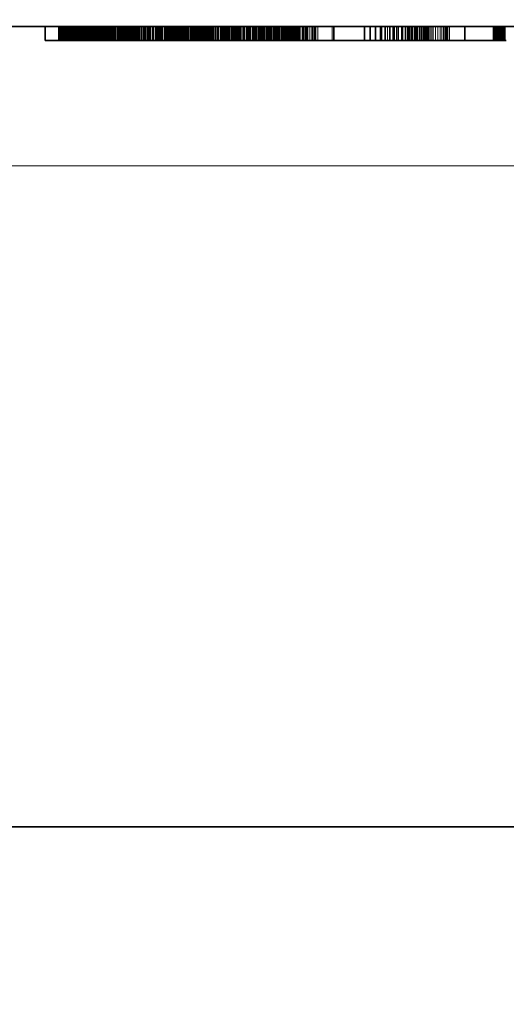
# Model space of a CAD drawing. Header units: millimetres. Extents: x -34 to 6620, y -230 to 4700.
# Tile 44 of 189: x 3734 to 3804, y 679 to 821. Entities that reach past the tile are written whole.
import ezdxf
from ezdxf.lldxf.tags import DXFTag

# ---------------------------------------------------------------- set-up
doc = ezdxf.new("R2010")
doc.units = ezdxf.units.MM
doc.layers.add('1', color=7, linetype='Continuous', true_color=0xffffff)
doc.styles.add('latin_extended', font='simplex.shx')
tags = doc.linetypes.add('DASHED', pattern=[25.72, 12.86, -12.86]).pattern_tags.tags
tags[6:7] = [DXFTag(74, 4), DXFTag(75, 0), DXFTag(340, '0'), DXFTag(46, 0.0), DXFTag(50, 0.0), DXFTag(44, 0.0), DXFTag(45, 0.0)]
tags[4:5] = [DXFTag(74, 4), DXFTag(75, 0), DXFTag(340, '0'), DXFTag(46, 0.0), DXFTag(50, 0.0), DXFTag(44, 0.0), DXFTag(45, 0.0)]
doc.dimstyles.get("Standard").update_dxf_attribs({"dimtxt": 0.18, "dimasz": 0.18, "dimexe": 0.18, "dimexo": 0.0625, "dimgap": 0.09, "dimtad": 0, "dimtih": 1, "dimtoh": 1, "dimdec": 4, "dimzin": 0, "dimdsep": 46, "dimtxsty": 'Standard', "dimcen": 0.09, "dimadec": 0, "dimazin": 0, "dimtfac": 1, "dimtdec": 4, "dimtofl": 0, "dimtmove": 0, "dimatfit": 3, "dimfxl": 1, "dimtolj": 1, "dimtzin": 0, "dimarcsym": 0})

# ---------------------------------------------------------------- blocks, each defined once
blk = doc.blocks.new('_U6')
at = {"layer": '1', "color": 3, "lineweight": 13}
blk.add_line((4673.385305, 599.977599), (5337.323855, 599.977599), dxfattribs=at)
at = {"layer": '1', "color": 2, "linetype": 'Continuous', "lineweight": 13, "insert": (5329.174382, 600.548651), "char_height": 3.5, "attachment_point": 7, "line_spacing_factor": 0.963855, "style": 'latin_extended'}
blk.add_mtext('\\W0.6523;-855', dxfattribs=at)
blk = doc.blocks.new('_U21')
at = {"layer": '1', "color": 3, "lineweight": 13}
blk.add_line((5295.885305, 1425.977599), (5295.885305, 555.559875), dxfattribs=at)
at = {"layer": '1', "color": 2, "linetype": 'Continuous', "lineweight": 13, "insert": (5295.314252, 556.434875), "char_height": 3.5, "attachment_point": 7, "rotation": 90, "line_spacing_factor": 0.963855, "style": 'latin_extended'}
blk.add_mtext('\\W0.6392;1693', dxfattribs=at)
blk = doc.blocks.new('_U22')
at = {"layer": '1', "color": 3, "lineweight": 13}
for p, q in [((1909.885305, 1425.977599), (1909.885305, 537.977574)), ((5295.885305, 1425.977599), (5295.885305, 537.977574)), ((1909.885305, 539.977574), (5295.885305, 539.977574))]:
    blk.add_line(p, q, dxfattribs=at)
at = {"layer": '1', "color": 3, "lineweight": 18}
for points in [[(1909.885305, 539.977574), (1913.385301, 540.915396), (1913.385308, 539.039751)], [(5295.885305, 539.977574), (5292.385308, 539.039751), (5292.385301, 540.915396)]]:
    blk.add_solid(points, dxfattribs=at)
at = {"layer": '1', "color": 2, "linetype": 'Continuous', "lineweight": 13, "insert": (3599.248068, 540.548626), "char_height": 3.5, "attachment_point": 7, "line_spacing_factor": 0.963855, "style": 'latin_extended'}
blk.add_mtext('\\W0.7031;3386', dxfattribs=at)

msp = doc.modelspace()

# ---------------------------------------------------------------- linework, layer by layer
at = {"layer": '1', "color": 7, "linetype": 'Continuous', "lineweight": 35}
for p, q in [((3965.885, 819.978), (3622.885, 819.978)), ((3738.012, 819.978), (3738.012, 817.978)), ((3740.469, 819.978), (3740.469, 817.978)), ((3740.489, 819.978), (3740.489, 817.978)), ((3740.717, 819.978), (3740.717, 817.978)), ((3740.946, 819.978), (3740.946, 817.978)), ((3741.174, 819.978), (3741.174, 817.978)), ((3741.403, 819.978), (3741.403, 817.978)), ((3741.632, 819.978), (3741.632, 817.978)), ((3741.861, 819.978), (3741.861, 817.978)), ((3742.09, 819.978), (3742.09, 817.978)), ((3742.32, 819.978), (3742.32, 817.978)), ((3742.549, 819.978), (3742.549, 817.978)), ((3742.779, 819.978), (3742.779, 817.978)), ((3743.01, 819.978), (3743.01, 817.978)), ((3743.242, 819.978), (3743.242, 817.978)), ((3743.476, 819.978), (3743.476, 817.978)), ((3743.71, 819.978), (3743.71, 817.978)), ((3743.947, 819.978), (3743.947, 817.978)), ((3744.184, 819.978), (3744.184, 817.978)), ((3744.423, 819.978), (3744.423, 817.978)), ((3744.663, 819.978), (3744.663, 817.978)), ((3744.905, 819.978), (3744.905, 817.978)), ((3745.148, 819.978), (3745.148, 817.978)), ((3745.275, 819.978), (3745.275, 817.978)), ((3745.395, 819.978), (3745.395, 817.978)), ((3745.508, 819.978), (3745.508, 817.978)), ((3745.615, 819.978), (3745.615, 817.978)), ((3745.716, 819.978), (3745.716, 817.978)), ((3745.81, 819.978), (3745.81, 817.978)), ((3745.898, 819.978), (3745.898, 817.978)), ((3745.979, 819.978), (3745.979, 817.978)), ((3746.053, 819.978), (3746.053, 817.978)), ((3746.079, 819.978), (3746.079, 817.978)), ((3746.099, 819.978), (3746.099, 817.978)), ((3746.157, 819.978), (3746.157, 817.978)), ((3746.253, 819.978), (3746.253, 817.978)), ((3746.389, 819.978), (3746.389, 817.978)), ((3746.563, 819.978), (3746.563, 817.978)), ((3746.776, 819.978), (3746.776, 817.978)), ((3747.028, 819.978), (3747.028, 817.978)), ((3747.319, 819.978), (3747.319, 817.978)), ((3747.648, 819.978), (3747.648, 817.978)), ((3748.016, 819.978), (3748.016, 817.978)), ((3748.419, 819.978), (3748.419, 817.978)), ((3748.854, 819.978), (3748.854, 817.978)), ((3749.322, 819.978), (3749.322, 817.978)), ((3749.821, 819.978), (3749.821, 817.978)), ((3750.353, 819.978), (3750.353, 817.978)), ((3750.916, 819.978), (3750.916, 817.978)), ((3751.512, 819.978), (3751.512, 817.978)), ((3752.139, 819.978), (3752.139, 817.978)), ((3752.799, 819.978), (3752.799, 817.978)), ((3753.491, 819.978), (3753.491, 817.978)), ((3754.179, 819.978), (3754.179, 817.978)), ((3754.836, 819.978), (3754.836, 817.978)), ((3755.462, 819.978), (3755.462, 817.978)), ((3756.057, 819.978), (3756.057, 817.978)), ((3756.621, 819.978), (3756.621, 817.978)), ((3757.154, 819.978), (3757.154, 817.978)), ((3757.656, 819.978), (3757.656, 817.978)), ((3758.127, 819.978), (3758.127, 817.978)), ((3758.567, 819.978), (3758.567, 817.978)), ((3758.976, 819.978), (3758.976, 817.978)), ((3759.349, 819.978), (3759.349, 817.978)), ((3759.683, 819.978), (3759.683, 817.978)), ((3759.978, 819.978), (3759.978, 817.978)), ((3760.234, 819.978), (3760.234, 817.978)), ((3760.45, 819.978), (3760.45, 817.978)), ((3760.627, 819.978), (3760.627, 817.978)), ((3760.765, 819.978), (3760.765, 817.978)), ((3760.863, 819.978), (3760.863, 817.978)), ((3760.922, 819.978), (3760.922, 817.978)), ((3760.942, 819.978), (3760.942, 817.978)), ((3760.995, 819.978), (3760.995, 817.978)), ((3761.095, 819.978), (3761.095, 817.978)), ((3761.236, 819.978), (3761.236, 817.978)), ((3761.416, 819.978), (3761.416, 817.978)), ((3761.637, 819.978), (3761.637, 817.978)), ((3761.898, 819.978), (3761.898, 817.978)), ((3762.198, 819.978), (3762.198, 817.978)), ((3762.539, 819.978), (3762.539, 817.978)), ((3762.92, 819.978), (3762.92, 817.978)), ((3763.34, 819.978), (3763.34, 817.978)), ((3763.795, 819.978), (3763.795, 817.978)), ((3764.288, 819.978), (3764.288, 817.978)), ((3764.817, 819.978), (3764.817, 817.978)), ((3765.109, 819.978), (3765.109, 817.978)), ((3765.898, 819.978), (3765.898, 817.978)), ((3766.653, 819.978), (3766.653, 817.978)), ((3767.373, 819.978), (3767.373, 817.978)), ((3768.06, 819.978), (3768.06, 817.978)), ((3768.712, 819.978), (3768.712, 817.978)), ((3769.33, 819.978), (3769.33, 817.978)), ((3769.913, 819.978), (3769.913, 817.978)), ((3770.463, 819.978), (3770.463, 817.978)), ((3770.978, 819.978), (3770.978, 817.978)), ((3771.459, 819.978), (3771.459, 817.978)), ((3771.905, 819.978), (3771.905, 817.978)), ((3772.315, 819.978), (3772.315, 817.978)), ((3772.688, 819.978), (3772.688, 817.978)), ((3773.026, 819.978), (3773.026, 817.978)), ((3773.327, 819.978), (3773.327, 817.978)), ((3773.592, 819.978), (3773.592, 817.978)), ((3773.821, 819.978), (3773.821, 817.978)), ((3774.013, 819.978), (3774.013, 817.978)), ((3774.17, 819.978), (3774.17, 817.978)), ((3774.29, 819.978), (3774.29, 817.978)), ((3776.866, 819.978), (3776.866, 817.978)), ((3779.48, 819.978), (3779.48, 817.978)), ((3783.904, 819.978), (3783.904, 817.978)), ((3784.692, 819.978), (3784.692, 817.978)), ((3785.447, 819.978), (3785.447, 817.978)), ((3786.168, 819.978), (3786.168, 817.978)), ((3786.854, 819.978), (3786.854, 817.978)), ((3787.506, 819.978), (3787.506, 817.978)), ((3788.124, 819.978), (3788.124, 817.978)), ((3788.708, 819.978), (3788.708, 817.978)), ((3789.257, 819.978), (3789.257, 817.978)), ((3789.772, 819.978), (3789.772, 817.978)), ((3790.253, 819.978), (3790.253, 817.978)), ((3790.699, 819.978), (3790.699, 817.978)), ((3791.109, 819.978), (3791.109, 817.978)), ((3791.483, 819.978), (3791.483, 817.978)), ((3791.82, 819.978), (3791.82, 817.978)), ((3792.121, 819.978), (3792.121, 817.978)), ((3792.386, 819.978), (3792.386, 817.978)), ((3792.615, 819.978), (3792.615, 817.978)), ((3792.808, 819.978), (3792.808, 817.978)), ((3792.964, 819.978), (3792.964, 817.978)), ((3793.084, 819.978), (3793.084, 817.978)), ((3795.66, 819.978), (3795.66, 817.978)), ((3798.274, 819.978), (3798.274, 817.978)), ((3802.423, 819.978), (3802.423, 817.978)), ((3802.426, 819.978), (3802.426, 817.978)), ((3802.436, 819.978), (3802.436, 817.978)), ((3802.453, 819.978), (3802.453, 817.978)), ((3802.476, 819.978), (3802.476, 817.978)), ((3802.506, 819.978), (3802.506, 817.978)), ((3802.543, 819.978), (3802.543, 817.978)), ((3802.586, 819.978), (3802.586, 817.978)), ((3802.636, 819.978), (3802.636, 817.978)), ((3802.693, 819.978), (3802.693, 817.978)), ((3802.757, 819.978), (3802.757, 817.978)), ((3802.828, 819.978), (3802.828, 817.978)), ((3802.907, 819.978), (3802.907, 817.978)), ((3802.994, 819.978), (3802.994, 817.978)), ((3803.09, 819.978), (3803.09, 817.978)), ((3803.194, 819.978), (3803.194, 817.978)), ((3803.306, 819.978), (3803.306, 817.978)), ((3803.427, 819.978), (3803.427, 817.978)), ((3803.556, 819.978), (3803.556, 817.978)), ((3803.693, 819.978), (3803.693, 817.978)), ((3803.838, 819.978), (3803.838, 817.978)), ((3804.036, 819.978), (3804.036, 817.978)), ((3740.469, 817.978), (3738.012, 817.978)), ((3740.489, 817.978), (3740.469, 817.978)), ((3740.717, 817.978), (3740.489, 817.978)), ((3740.946, 817.978), (3740.717, 817.978)), ((3741.174, 817.978), (3740.946, 817.978)), ((3741.403, 817.978), (3741.174, 817.978)), ((3741.632, 817.978), (3741.403, 817.978)), ((3741.861, 817.978), (3741.632, 817.978)), ((3742.09, 817.978), (3741.861, 817.978)), ((3742.32, 817.978), (3742.09, 817.978)), ((3742.549, 817.978), (3742.32, 817.978)), ((3742.779, 817.978), (3742.549, 817.978)), ((3743.01, 817.978), (3742.779, 817.978)), ((3743.242, 817.978), (3743.01, 817.978)), ((3743.476, 817.978), (3743.242, 817.978)), ((3743.71, 817.978), (3743.476, 817.978)), ((3743.947, 817.978), (3743.71, 817.978)), ((3744.184, 817.978), (3743.947, 817.978)), ((3744.423, 817.978), (3744.184, 817.978)), ((3744.663, 817.978), (3744.423, 817.978)), ((3744.905, 817.978), (3744.663, 817.978)), ((3745.148, 817.978), (3744.905, 817.978)), ((3745.275, 817.978), (3745.148, 817.978)), ((3745.395, 817.978), (3745.275, 817.978)), ((3745.508, 817.978), (3745.395, 817.978)), ((3745.615, 817.978), (3745.508, 817.978)), ((3745.716, 817.978), (3745.615, 817.978)), ((3745.81, 817.978), (3745.716, 817.978)), ((3745.898, 817.978), (3745.81, 817.978)), ((3745.979, 817.978), (3745.898, 817.978)), ((3746.053, 817.978), (3745.979, 817.978)), ((3746.079, 817.978), (3746.053, 817.978)), ((3746.099, 817.978), (3746.079, 817.978)), ((3746.157, 817.978), (3746.099, 817.978)), ((3746.253, 817.978), (3746.157, 817.978)), ((3746.389, 817.978), (3746.253, 817.978)), ((3746.563, 817.978), (3746.389, 817.978)), ((3746.776, 817.978), (3746.563, 817.978)), ((3747.028, 817.978), (3746.776, 817.978)), ((3747.319, 817.978), (3747.028, 817.978)), ((3747.648, 817.978), (3747.319, 817.978)), ((3748.016, 817.978), (3747.648, 817.978)), ((3748.419, 817.978), (3748.016, 817.978)), ((3748.854, 817.978), (3748.419, 817.978)), ((3749.322, 817.978), (3748.854, 817.978)), ((3749.821, 817.978), (3749.322, 817.978)), ((3750.353, 817.978), (3749.821, 817.978)), ((3750.916, 817.978), (3750.353, 817.978)), ((3751.512, 817.978), (3750.916, 817.978)), ((3752.139, 817.978), (3751.512, 817.978)), ((3752.799, 817.978), (3752.139, 817.978)), ((3753.491, 817.978), (3752.799, 817.978)), ((3754.179, 817.978), (3753.491, 817.978)), ((3754.836, 817.978), (3754.179, 817.978)), ((3755.462, 817.978), (3754.836, 817.978)), ((3756.057, 817.978), (3755.462, 817.978)), ((3756.621, 817.978), (3756.057, 817.978)), ((3757.154, 817.978), (3756.621, 817.978)), ((3757.656, 817.978), (3757.154, 817.978)), ((3758.127, 817.978), (3757.656, 817.978)), ((3758.567, 817.978), (3758.127, 817.978)), ((3758.976, 817.978), (3758.567, 817.978)), ((3759.349, 817.978), (3758.976, 817.978)), ((3759.683, 817.978), (3759.349, 817.978)), ((3759.978, 817.978), (3759.683, 817.978)), ((3760.234, 817.978), (3759.978, 817.978)), ((3760.45, 817.978), (3760.234, 817.978)), ((3760.627, 817.978), (3760.45, 817.978)), ((3760.765, 817.978), (3760.627, 817.978)), ((3760.863, 817.978), (3760.765, 817.978)), ((3760.922, 817.978), (3760.863, 817.978)), ((3760.942, 817.978), (3760.922, 817.978)), ((3760.995, 817.978), (3760.942, 817.978)), ((3761.095, 817.978), (3760.995, 817.978)), ((3761.236, 817.978), (3761.095, 817.978)), ((3761.416, 817.978), (3761.236, 817.978)), ((3761.637, 817.978), (3761.416, 817.978)), ((3761.898, 817.978), (3761.637, 817.978)), ((3762.198, 817.978), (3761.898, 817.978)), ((3762.539, 817.978), (3762.198, 817.978)), ((3762.92, 817.978), (3762.539, 817.978)), ((3763.34, 817.978), (3762.92, 817.978)), ((3763.795, 817.978), (3763.34, 817.978)), ((3764.288, 817.978), (3763.795, 817.978)), ((3764.817, 817.978), (3764.288, 817.978)), ((3765.109, 817.978), (3764.817, 817.978)), ((3765.898, 817.978), (3765.109, 817.978)), ((3766.653, 817.978), (3765.898, 817.978)), ((3767.373, 817.978), (3766.653, 817.978)), ((3768.06, 817.978), (3767.373, 817.978)), ((3768.712, 817.978), (3768.06, 817.978)), ((3769.33, 817.978), (3768.712, 817.978)), ((3769.913, 817.978), (3769.33, 817.978)), ((3770.463, 817.978), (3769.913, 817.978)), ((3770.978, 817.978), (3770.463, 817.978)), ((3771.459, 817.978), (3770.978, 817.978)), ((3771.905, 817.978), (3771.459, 817.978)), ((3772.315, 817.978), (3771.905, 817.978)), ((3772.688, 817.978), (3772.315, 817.978)), ((3773.026, 817.978), (3772.688, 817.978)), ((3773.327, 817.978), (3773.026, 817.978)), ((3773.592, 817.978), (3773.327, 817.978)), ((3773.821, 817.978), (3773.592, 817.978)), ((3774.013, 817.978), (3773.821, 817.978)), ((3774.17, 817.978), (3774.013, 817.978)), ((3774.29, 817.978), (3774.17, 817.978)), ((3776.866, 817.978), (3774.29, 817.978)), ((3779.48, 817.978), (3776.865, 817.978)), ((3783.904, 817.978), (3779.48, 817.978)), ((3784.692, 817.978), (3783.904, 817.978)), ((3785.447, 817.978), (3784.692, 817.978)), ((3786.168, 817.978), (3785.447, 817.978)), ((3786.854, 817.978), (3786.168, 817.978)), ((3787.506, 817.978), (3786.854, 817.978)), ((3788.124, 817.978), (3787.506, 817.978)), ((3788.708, 817.978), (3788.124, 817.978)), ((3789.257, 817.978), (3788.708, 817.978)), ((3789.772, 817.978), (3789.257, 817.978)), ((3790.253, 817.978), (3789.772, 817.978)), ((3790.699, 817.978), (3790.253, 817.978)), ((3791.109, 817.978), (3790.699, 817.978)), ((3791.483, 817.978), (3791.109, 817.978)), ((3791.82, 817.978), (3791.483, 817.978)), ((3792.121, 817.978), (3791.82, 817.978)), ((3792.386, 817.978), (3792.121, 817.978)), ((3792.615, 817.978), (3792.386, 817.978)), ((3792.808, 817.978), (3792.615, 817.978)), ((3792.964, 817.978), (3792.808, 817.978)), ((3793.084, 817.978), (3792.964, 817.978)), ((3795.66, 817.978), (3793.084, 817.978)), ((3798.274, 817.978), (3795.66, 817.978)), ((3802.423, 817.978), (3798.275, 817.978)), ((3802.426, 817.978), (3802.423, 817.978)), ((3802.436, 817.978), (3802.426, 817.978)), ((3802.453, 817.978), (3802.436, 817.978)), ((3802.476, 817.978), (3802.453, 817.978)), ((3802.506, 817.978), (3802.476, 817.978)), ((3802.543, 817.978), (3802.506, 817.978)), ((3802.586, 817.978), (3802.543, 817.978)), ((3802.636, 817.978), (3802.586, 817.978)), ((3802.693, 817.978), (3802.636, 817.978)), ((3802.757, 817.978), (3802.693, 817.978)), ((3802.828, 817.978), (3802.757, 817.978)), ((3802.907, 817.978), (3802.828, 817.978)), ((3802.994, 817.978), (3802.907, 817.978)), ((3803.09, 817.978), (3802.994, 817.978)), ((3803.194, 817.978), (3803.09, 817.978)), ((3803.306, 817.978), (3803.194, 817.978)), ((3803.427, 817.978), (3803.306, 817.978)), ((3803.556, 817.978), (3803.427, 817.978)), ((3803.693, 817.978), (3803.556, 817.978)), ((3803.838, 817.978), (3803.693, 817.978)), ((3804.036, 817.978), (3803.838, 817.978)), ((3804.246, 817.978), (3804.036, 817.978)), ((3605.885, 704.978), (3805.885, 704.978))]:
    msp.add_line(p, q, dxfattribs=at)
at = {"layer": '1', "color": 6, "linetype": 'DASHED', "lineweight": 13}
for p, q in [((3739.919, 819.978), (3739.919, 817.978)), ((3739.994, 819.978), (3739.994, 817.978)), ((3740.095, 819.978), (3740.095, 817.978)), ((3740.22, 819.978), (3740.22, 817.978)), ((3740.37, 819.978), (3740.37, 817.978)), ((3740.546, 819.978), (3740.546, 817.978)), ((3740.746, 819.978), (3740.746, 817.978)), ((3740.971, 819.978), (3740.971, 817.978)), ((3741.221, 819.978), (3741.221, 817.978)), ((3741.496, 819.978), (3741.496, 817.978)), ((3741.796, 819.978), (3741.796, 817.978)), ((3742.127, 819.978), (3742.127, 817.978)), ((3742.495, 819.978), (3742.495, 817.978)), ((3742.9, 819.978), (3742.9, 817.978)), ((3743.341, 819.978), (3743.341, 817.978)), ((3743.819, 819.978), (3743.819, 817.978)), ((3744.334, 819.978), (3744.334, 817.978)), ((3744.885, 819.978), (3744.885, 817.978)), ((3745.473, 819.978), (3745.473, 817.978)), ((3746.09, 819.978), (3746.09, 817.978)), ((3746.099, 819.978), (3746.099, 817.978)), ((3746.121, 819.978), (3746.121, 817.978)), ((3746.121, 819.978), (3746.121, 817.978)), ((3746.173, 819.978), (3746.173, 817.978)), ((3746.186, 819.978), (3746.186, 817.978)), ((3746.246, 819.978), (3746.246, 817.978)), ((3746.251, 819.978), (3746.251, 817.978)), ((3746.315, 819.978), (3746.315, 817.978)), ((3746.34, 819.978), (3746.34, 817.978)), ((3746.379, 819.978), (3746.379, 817.978)), ((3746.443, 819.978), (3746.443, 817.978)), ((3746.454, 819.978), (3746.454, 817.978)), ((3746.507, 819.978), (3746.507, 817.978)), ((3746.571, 819.978), (3746.571, 817.978)), ((3746.59, 819.978), (3746.59, 817.978)), ((3746.634, 819.978), (3746.634, 817.978)), ((3746.697, 819.978), (3746.697, 817.978)), ((3746.746, 819.978), (3746.746, 817.978)), ((3746.76, 819.978), (3746.76, 817.978)), ((3746.923, 819.978), (3746.923, 817.978)), ((3746.964, 819.978), (3746.964, 817.978)), ((3746.972, 819.978), (3746.972, 817.978)), ((3746.981, 819.978), (3746.981, 817.978)), ((3746.996, 819.978), (3746.996, 817.978)), ((3747.033, 819.978), (3747.033, 817.978)), ((3747.036, 819.978), (3747.036, 817.978)), ((3747.091, 819.978), (3747.091, 817.978)), ((3747.12, 819.978), (3747.12, 817.978)), ((3747.121, 819.978), (3747.121, 817.978)), ((3747.163, 819.978), (3747.163, 817.978)), ((3747.241, 819.978), (3747.241, 817.978)), ((3747.25, 819.978), (3747.25, 817.978)), ((3747.34, 819.978), (3747.34, 817.978)), ((3747.354, 819.978), (3747.354, 817.978)), ((3747.396, 819.978), (3747.396, 817.978)), ((3747.473, 819.978), (3747.473, 817.978)), ((3747.579, 819.978), (3747.579, 817.978)), ((3747.587, 819.978), (3747.587, 817.978)), ((3747.609, 819.978), (3747.609, 817.978)), ((3747.76, 819.978), (3747.76, 817.978)), ((3747.812, 819.978), (3747.812, 817.978)), ((3747.838, 819.978), (3747.838, 817.978)), ((3747.928, 819.978), (3747.928, 817.978)), ((3748.071, 819.978), (3748.071, 817.978)), ((3748.114, 819.978), (3748.114, 817.978)), ((3748.118, 819.978), (3748.118, 817.978)), ((3748.317, 819.978), (3748.317, 817.978)), ((3748.365, 819.978), (3748.365, 817.978)), ((3748.419, 819.978), (3748.419, 817.978)), ((3748.537, 819.978), (3748.537, 817.978)), ((3748.655, 819.978), (3748.655, 817.978)), ((3748.668, 819.978), (3748.668, 817.978)), ((3748.668, 819.978), (3748.668, 817.978)), ((3748.694, 819.978), (3748.694, 817.978)), ((3748.707, 819.978), (3748.707, 817.978)), ((3748.708, 819.978), (3748.708, 817.978)), ((3748.739, 819.978), (3748.739, 817.978)), ((3748.772, 819.978), (3748.772, 817.978)), ((3748.774, 819.978), (3748.774, 817.978)), ((3748.775, 819.978), (3748.775, 817.978)), ((3748.864, 819.978), (3748.864, 817.978)), ((3748.867, 819.978), (3748.867, 817.978)), ((3748.981, 819.978), (3748.981, 817.978)), ((3748.986, 819.978), (3748.986, 817.978)), ((3749.03, 819.978), (3749.03, 817.978)), ((3749.053, 819.978), (3749.053, 817.978)), ((3749.081, 819.978), (3749.081, 817.978)), ((3749.125, 819.978), (3749.125, 817.978)), ((3749.132, 819.978), (3749.132, 817.978)), ((3749.295, 819.978), (3749.295, 817.978)), ((3749.303, 819.978), (3749.303, 817.978)), ((3749.305, 819.978), (3749.305, 817.978)), ((3749.439, 819.978), (3749.439, 817.978)), ((3749.442, 819.978), (3749.442, 817.978)), ((3749.491, 819.978), (3749.491, 817.978)), ((3749.504, 819.978), (3749.504, 817.978)), ((3749.579, 819.978), (3749.579, 817.978)), ((3749.589, 819.978), (3749.589, 817.978)), ((3749.589, 819.978), (3749.589, 817.978)), ((3749.594, 819.978), (3749.594, 817.978)), ((3749.619, 819.978), (3749.619, 817.978)), ((3749.62, 819.978), (3749.62, 817.978)), ((3749.671, 819.978), (3749.671, 817.978)), ((3749.671, 819.978), (3749.671, 817.978)), ((3749.713, 819.978), (3749.713, 817.978)), ((3749.729, 819.978), (3749.729, 817.978)), ((3749.742, 819.978), (3749.742, 817.978)), ((3749.744, 819.978), (3749.744, 817.978)), ((3749.825, 819.978), (3749.825, 817.978)), ((3749.834, 819.978), (3749.834, 817.978)), ((3749.837, 819.978), (3749.837, 817.978)), ((3749.852, 819.978), (3749.852, 817.978)), ((3749.902, 819.978), (3749.902, 817.978)), ((3749.947, 819.978), (3749.947, 817.978)), ((3749.95, 819.978), (3749.95, 817.978)), ((3749.962, 819.978), (3749.962, 817.978)), ((3749.982, 819.978), (3749.982, 817.978)), ((3750.079, 819.978), (3750.079, 817.978)), ((3750.084, 819.978), (3750.084, 817.978)), ((3750.227, 819.978), (3750.227, 817.978)), ((3750.233, 819.978), (3750.233, 817.978)), ((3750.234, 819.978), (3750.234, 817.978)), ((3750.239, 819.978), (3750.239, 817.978)), ((3750.256, 819.978), (3750.256, 817.978)), ((3750.292, 819.978), (3750.292, 817.978)), ((3750.407, 819.978), (3750.407, 817.978)), ((3750.415, 819.978), (3750.415, 817.978)), ((3750.528, 819.978), (3750.528, 817.978)), ((3750.547, 819.978), (3750.547, 817.978)), ((3750.601, 819.978), (3750.601, 817.978)), ((3750.611, 819.978), (3750.611, 817.978)), ((3750.758, 819.978), (3750.758, 817.978)), ((3750.814, 819.978), (3750.814, 817.978)), ((3750.825, 819.978), (3750.825, 817.978)), ((3750.843, 819.978), (3750.843, 817.978)), ((3750.855, 819.978), (3750.855, 817.978)), ((3751.044, 819.978), (3751.044, 817.978)), ((3751.056, 819.978), (3751.056, 817.978)), ((3751.179, 819.978), (3751.179, 817.978)), ((3751.18, 819.978), (3751.18, 817.978)), ((3751.251, 819.978), (3751.251, 817.978)), ((3751.29, 819.978), (3751.29, 817.978)), ((3751.303, 819.978), (3751.303, 817.978)), ((3751.522, 819.978), (3751.522, 817.978)), ((3751.537, 819.978), (3751.537, 817.978)), ((3751.554, 819.978), (3751.554, 817.978)), ((3751.567, 819.978), (3751.567, 817.978)), ((3751.771, 819.978), (3751.771, 817.978)), ((3751.834, 819.978), (3751.834, 817.978)), ((3751.847, 819.978), (3751.847, 817.978)), ((3751.882, 819.978), (3751.882, 817.978)), ((3751.916, 819.978), (3751.916, 817.978)), ((3752.132, 819.978), (3752.132, 817.978)), ((3752.143, 819.978), (3752.143, 817.978)), ((3752.258, 819.978), (3752.258, 817.978)), ((3752.317, 819.978), (3752.317, 817.978)), ((3752.317, 819.978), (3752.317, 817.978)), ((3752.446, 819.978), (3752.446, 817.978)), ((3752.455, 819.978), (3752.455, 817.978)), ((3752.652, 819.978), (3752.652, 817.978)), ((3752.739, 819.978), (3752.739, 817.978)), ((3752.778, 819.978), (3752.778, 817.978)), ((3752.784, 819.978), (3752.784, 817.978)), ((3752.835, 819.978), (3752.835, 817.978)), ((3752.891, 819.978), (3752.891, 817.978)), ((3753.063, 819.978), (3753.063, 817.978)), ((3753.126, 819.978), (3753.126, 817.978)), ((3753.129, 819.978), (3753.129, 817.978)), ((3753.183, 819.978), (3753.183, 817.978)), ((3753.648, 819.978), (3753.648, 817.978)), ((3753.852, 819.978), (3753.852, 817.978)), ((3753.922, 819.978), (3753.922, 817.978)), ((3754.072, 819.978), (3754.072, 817.978)), ((3754.087, 819.978), (3754.087, 817.978)), ((3754.198, 819.978), (3754.198, 817.978)), ((3754.337, 819.978), (3754.337, 817.978)), ((3754.478, 819.978), (3754.478, 817.978)), ((3754.527, 819.978), (3754.527, 817.978)), ((3754.657, 819.978), (3754.657, 817.978)), ((3754.734, 819.978), (3754.734, 817.978)), ((3754.84, 819.978), (3754.84, 817.978)), ((3754.866, 819.978), (3754.866, 817.978)), ((3755.114, 819.978), (3755.114, 817.978)), ((3755.137, 819.978), (3755.137, 817.978)), ((3755.201, 819.978), (3755.201, 817.978)), ((3755.236, 819.978), (3755.236, 817.978)), ((3755.418, 819.978), (3755.418, 817.978)), ((3755.476, 819.978), (3755.476, 817.978)), ((3755.589, 819.978), (3755.589, 817.978)), ((3755.607, 819.978), (3755.607, 817.978)), ((3755.683, 819.978), (3755.683, 817.978)), ((3755.719, 819.978), (3755.719, 817.978)), ((3755.822, 819.978), (3755.822, 817.978)), ((3755.925, 819.978), (3755.925, 817.978)), ((3755.932, 819.978), (3755.932, 817.978)), ((3756.149, 819.978), (3756.149, 817.978)), ((3756.164, 819.978), (3756.164, 817.978)), ((3756.211, 819.978), (3756.211, 817.978)), ((3756.242, 819.978), (3756.242, 817.978)), ((3756.381, 819.978), (3756.381, 817.978)), ((3756.46, 819.978), (3756.46, 817.978)), ((3756.542, 819.978), (3756.542, 817.978)), ((3756.579, 819.978), (3756.579, 817.978)), ((3756.677, 819.978), (3756.677, 817.978)), ((3756.753, 819.978), (3756.753, 817.978)), ((3756.756, 819.978), (3756.756, 817.978)), ((3756.793, 819.978), (3756.793, 817.978)), ((3756.824, 819.978), (3756.824, 817.978)), ((3756.912, 819.978), (3756.912, 817.978)), ((3757.029, 819.978), (3757.029, 817.978)), ((3757.047, 819.978), (3757.047, 817.978)), ((3757.088, 819.978), (3757.088, 817.978)), ((3757.108, 819.978), (3757.108, 817.978)), ((3757.116, 819.978), (3757.116, 817.978)), ((3757.162, 819.978), (3757.162, 817.978)), ((3757.196, 819.978), (3757.196, 817.978)), ((3757.256, 819.978), (3757.256, 817.978)), ((3757.283, 819.978), (3757.283, 817.978)), ((3757.329, 819.978), (3757.329, 817.978)), ((3757.331, 819.978), (3757.331, 817.978)), ((3757.381, 819.978), (3757.381, 817.978)), ((3757.406, 819.978), (3757.406, 817.978)), ((3757.412, 819.978), (3757.412, 817.978)), ((3757.423, 819.978), (3757.423, 817.978)), ((3757.511, 819.978), (3757.511, 817.978)), ((3757.53, 819.978), (3757.53, 817.978)), ((3757.548, 819.978), (3757.548, 817.978)), ((3757.578, 819.978), (3757.578, 817.978)), ((3757.688, 819.978), (3757.688, 817.978)), ((3757.711, 819.978), (3757.711, 817.978)), ((3757.74, 819.978), (3757.74, 817.978)), ((3757.885, 819.978), (3757.885, 817.978)), ((3757.906, 819.978), (3757.906, 817.978)), ((3757.917, 819.978), (3757.917, 817.978)), ((3757.94, 819.978), (3757.94, 817.978)), ((3757.954, 819.978), (3757.954, 817.978)), ((3758.032, 819.978), (3758.032, 817.978)), ((3758.047, 819.978), (3758.047, 817.978)), ((3758.152, 819.978), (3758.152, 817.978)), ((3758.162, 819.978), (3758.162, 817.978)), ((3758.204, 819.978), (3758.204, 817.978)), ((3758.246, 819.978), (3758.246, 817.978)), ((3758.251, 819.978), (3758.251, 817.978)), ((3758.278, 819.978), (3758.278, 817.978)), ((3758.281, 819.978), (3758.281, 817.978)), ((3758.313, 819.978), (3758.313, 817.978)), ((3758.315, 819.978), (3758.315, 817.978)), ((3758.353, 819.978), (3758.353, 817.978)), ((3758.353, 819.978), (3758.353, 817.978)), ((3758.366, 819.978), (3758.366, 817.978)), ((3758.438, 819.978), (3758.438, 817.978)), ((3758.602, 819.978), (3758.602, 817.978)), ((3758.608, 819.978), (3758.608, 817.978)), ((3758.655, 819.978), (3758.655, 817.978)), ((3758.857, 819.978), (3758.857, 817.978)), ((3758.903, 819.978), (3758.903, 817.978)), ((3758.904, 819.978), (3758.904, 817.978)), ((3759.042, 819.978), (3759.042, 817.978)), ((3759.165, 819.978), (3759.165, 817.978)), ((3759.182, 819.978), (3759.182, 817.978)), ((3759.212, 819.978), (3759.212, 817.978)), ((3759.365, 819.978), (3759.365, 817.978)), ((3759.391, 819.978), (3759.391, 817.978)), ((3759.442, 819.978), (3759.442, 817.978)), ((3759.502, 819.978), (3759.502, 817.978)), ((3759.583, 819.978), (3759.583, 817.978)), ((3759.623, 819.978), (3759.623, 817.978)), ((3759.681, 819.978), (3759.681, 817.978)), ((3759.727, 819.978), (3759.727, 817.978)), ((3759.739, 819.978), (3759.739, 817.978)), ((3759.816, 819.978), (3759.816, 817.978)), ((3759.861, 819.978), (3759.861, 817.978)), ((3759.889, 819.978), (3759.889, 817.978)), ((3759.9, 819.978), (3759.9, 817.978)), ((3759.945, 819.978), (3759.945, 817.978)), ((3759.948, 819.978), (3759.948, 817.978)), ((3759.985, 819.978), (3759.985, 817.978)), ((3760, 819.978), (3760, 817.978)), ((3760.01, 819.978), (3760.01, 817.978)), ((3760.018, 819.978), (3760.018, 817.978)), ((3760.098, 819.978), (3760.098, 817.978)), ((3760.275, 819.978), (3760.275, 817.978)), ((3760.431, 819.978), (3760.431, 817.978)), ((3760.566, 819.978), (3760.566, 817.978)), ((3760.681, 819.978), (3760.681, 817.978)), ((3760.775, 819.978), (3760.775, 817.978)), ((3760.848, 819.978), (3760.848, 817.978)), ((3760.9, 819.978), (3760.9, 817.978)), ((3760.915, 819.978), (3760.915, 817.978)), ((3760.931, 819.978), (3760.931, 817.978)), ((3760.934, 819.978), (3760.934, 817.978)), ((3760.935, 819.978), (3760.935, 817.978)), ((3760.99, 819.978), (3760.99, 817.978)), ((3761.084, 819.978), (3761.084, 817.978)), ((3761.215, 819.978), (3761.215, 817.978)), ((3761.384, 819.978), (3761.384, 817.978)), ((3761.591, 819.978), (3761.591, 817.978)), ((3761.835, 819.978), (3761.835, 817.978)), ((3762.036, 819.978), (3762.036, 817.978)), ((3762.117, 819.978), (3762.117, 817.978)), ((3762.436, 819.978), (3762.436, 817.978)), ((3762.792, 819.978), (3762.792, 817.978)), ((3763.181, 819.978), (3763.181, 817.978)), ((3763.451, 819.978), (3763.451, 817.978)), ((3763.464, 819.978), (3763.464, 817.978)), ((3763.465, 819.978), (3763.465, 817.978)), ((3763.503, 819.978), (3763.503, 817.978)), ((3763.507, 819.978), (3763.507, 817.978)), ((3763.569, 819.978), (3763.569, 817.978)), ((3763.577, 819.978), (3763.577, 817.978)), ((3763.595, 819.978), (3763.595, 817.978)), ((3763.66, 819.978), (3763.66, 817.978)), ((3763.674, 819.978), (3763.674, 817.978)), ((3763.778, 819.978), (3763.778, 817.978)), ((3763.8, 819.978), (3763.8, 817.978)), ((3763.922, 819.978), (3763.922, 817.978)), ((3763.954, 819.978), (3763.954, 817.978)), ((3764.035, 819.978), (3764.035, 817.978)), ((3764.092, 819.978), (3764.092, 817.978)), ((3764.135, 819.978), (3764.135, 817.978)), ((3764.288, 819.978), (3764.288, 817.978)), ((3764.344, 819.978), (3764.344, 817.978)), ((3764.5, 819.978), (3764.5, 817.978)), ((3764.51, 819.978), (3764.51, 817.978)), ((3764.582, 819.978), (3764.582, 817.978)), ((3764.758, 819.978), (3764.758, 817.978)), ((3764.847, 819.978), (3764.847, 817.978)), ((3764.992, 819.978), (3764.992, 817.978)), ((3765.03, 819.978), (3765.03, 817.978)), ((3765.137, 819.978), (3765.137, 817.978)), ((3765.321, 819.978), (3765.321, 817.978)), ((3765.383, 819.978), (3765.383, 817.978)), ((3765.45, 819.978), (3765.45, 817.978)), ((3765.509, 819.978), (3765.509, 817.978)), ((3765.632, 819.978), (3765.632, 817.978)), ((3765.785, 819.978), (3765.785, 817.978)), ((3765.963, 819.978), (3765.963, 817.978)), ((3765.985, 819.978), (3765.985, 817.978)), ((3766.052, 819.978), (3766.052, 817.978)), ((3766.143, 819.978), (3766.143, 817.978)), ((3766.314, 819.978), (3766.314, 817.978)), ((3766.523, 819.978), (3766.523, 817.978)), ((3766.62, 819.978), (3766.62, 817.978)), ((3766.623, 819.978), (3766.623, 817.978)), ((3766.685, 819.978), (3766.685, 817.978)), ((3766.925, 819.978), (3766.925, 817.978)), ((3767.075, 819.978), (3767.075, 817.978)), ((3767.215, 819.978), (3767.215, 817.978)), ((3767.299, 819.978), (3767.299, 817.978)), ((3767.35, 819.978), (3767.35, 817.978)), ((3767.485, 819.978), (3767.485, 817.978)), ((3767.567, 819.978), (3767.567, 817.978)), ((3767.797, 819.978), (3767.797, 817.978)), ((3767.835, 819.978), (3767.835, 817.978)), ((3767.916, 819.978), (3767.916, 817.978)), ((3768.011, 819.978), (3768.011, 817.978)), ((3768.078, 819.978), (3768.078, 817.978)), ((3768.267, 819.978), (3768.267, 817.978)), ((3768.317, 819.978), (3768.317, 817.978)), ((3768.366, 819.978), (3768.366, 817.978)), ((3768.378, 819.978), (3768.378, 817.978)), ((3768.555, 819.978), (3768.555, 817.978)), ((3768.661, 819.978), (3768.661, 817.978)), ((3768.759, 819.978), (3768.759, 817.978)), ((3768.79, 819.978), (3768.79, 817.978)), ((3768.951, 819.978), (3768.951, 817.978)), ((3769.022, 819.978), (3769.022, 817.978)), ((3769.148, 819.978), (3769.148, 817.978)), ((3769.154, 819.978), (3769.154, 817.978)), ((3769.233, 819.978), (3769.233, 817.978)), ((3769.252, 819.978), (3769.252, 817.978)), ((3769.371, 819.978), (3769.371, 817.978)), ((3769.479, 819.978), (3769.479, 817.978)), ((3769.509, 819.978), (3769.509, 817.978)), ((3769.519, 819.978), (3769.519, 817.978)), ((3769.703, 819.978), (3769.703, 817.978)), ((3769.779, 819.978), (3769.779, 817.978)), ((3769.873, 819.978), (3769.873, 817.978)), ((3769.894, 819.978), (3769.894, 817.978)), ((3769.926, 819.978), (3769.926, 817.978)), ((3769.957, 819.978), (3769.957, 817.978)), ((3770.042, 819.978), (3770.042, 817.978)), ((3770.145, 819.978), (3770.145, 817.978)), ((3770.211, 819.978), (3770.211, 817.978)), ((3770.299, 819.978), (3770.299, 817.978)), ((3770.363, 819.978), (3770.363, 817.978)), ((3770.518, 819.978), (3770.518, 817.978)), ((3770.531, 819.978), (3770.531, 817.978)), ((3770.549, 819.978), (3770.549, 817.978)), ((3770.579, 819.978), (3770.579, 817.978)), ((3770.597, 819.978), (3770.597, 817.978)), ((3770.792, 819.978), (3770.792, 817.978)), ((3770.795, 819.978), (3770.795, 817.978)), ((3770.834, 819.978), (3770.834, 817.978)), ((3771.01, 819.978), (3771.01, 817.978)), ((3771.03, 819.978), (3771.03, 817.978)), ((3771.052, 819.978), (3771.052, 817.978)), ((3771.098, 819.978), (3771.098, 817.978)), ((3771.12, 819.978), (3771.12, 817.978)), ((3771.224, 819.978), (3771.224, 817.978)), ((3771.259, 819.978), (3771.259, 817.978)), ((3771.265, 819.978), (3771.265, 817.978)), ((3771.389, 819.978), (3771.389, 817.978)), ((3771.437, 819.978), (3771.437, 817.978)), ((3771.478, 819.978), (3771.478, 817.978)), ((3771.56, 819.978), (3771.56, 817.978)), ((3771.64, 819.978), (3771.64, 817.978)), ((3771.648, 819.978), (3771.648, 817.978)), ((3771.686, 819.978), (3771.686, 817.978)), ((3771.859, 819.978), (3771.859, 817.978)), ((3771.875, 819.978), (3771.875, 817.978)), ((3771.885, 819.978), (3771.885, 817.978)), ((3771.897, 819.978), (3771.897, 817.978)), ((3772.043, 819.978), (3772.043, 817.978)), ((3772.069, 819.978), (3772.069, 817.978)), ((3772.074, 819.978), (3772.074, 817.978)), ((3772.093, 819.978), (3772.093, 817.978)), ((3772.253, 819.978), (3772.253, 817.978)), ((3772.278, 819.978), (3772.278, 817.978)), ((3772.293, 819.978), (3772.293, 817.978)), ((3772.422, 819.978), (3772.422, 817.978)), ((3772.476, 819.978), (3772.476, 817.978)), ((3772.493, 819.978), (3772.493, 817.978)), ((3772.499, 819.978), (3772.499, 817.978)), ((3772.58, 819.978), (3772.58, 817.978)), ((3772.643, 819.978), (3772.643, 817.978)), ((3772.729, 819.978), (3772.729, 817.978)), ((3772.792, 819.978), (3772.792, 817.978)), ((3772.868, 819.978), (3772.868, 817.978)), ((3772.924, 819.978), (3772.924, 817.978)), ((3772.93, 819.978), (3772.93, 817.978)), ((3773.039, 819.978), (3773.039, 817.978)), ((3773.052, 819.978), (3773.052, 817.978)), ((3773.136, 819.978), (3773.136, 817.978)), ((3773.163, 819.978), (3773.163, 817.978)), ((3773.217, 819.978), (3773.217, 817.978)), ((3773.281, 819.978), (3773.281, 817.978)), ((3773.335, 819.978), (3773.335, 817.978)), ((3773.576, 819.978), (3773.576, 817.978)), ((3773.713, 819.978), (3773.713, 817.978)), ((3774.062, 819.978), (3774.062, 817.978)), ((3774.064, 819.978), (3774.064, 817.978)), ((3774.377, 819.978), (3774.377, 817.978)), ((3774.515, 819.978), (3774.515, 817.978)), ((3774.658, 819.978), (3774.658, 817.978)), ((3774.905, 819.978), (3774.905, 817.978)), ((3774.928, 819.978), (3774.928, 817.978)), ((3774.971, 819.978), (3774.971, 817.978)), ((3775.119, 819.978), (3775.119, 817.978)), ((3775.298, 819.978), (3775.298, 817.978)), ((3775.303, 819.978), (3775.303, 817.978)), ((3775.444, 819.978), (3775.444, 817.978)), ((3775.556, 819.978), (3775.556, 817.978)), ((3775.635, 819.978), (3775.635, 817.978)), ((3775.64, 819.978), (3775.64, 817.978)), ((3775.679, 819.978), (3775.679, 817.978)), ((3775.939, 819.978), (3775.939, 817.978)), ((3776.2, 819.978), (3776.2, 817.978)), ((3776.424, 819.978), (3776.424, 817.978)), ((3776.609, 819.978), (3776.609, 817.978)), ((3776.756, 819.978), (3776.756, 817.978)), ((3777.193, 819.978), (3777.193, 817.978)), ((3779.237, 819.978), (3779.237, 817.978)), ((3786.361, 819.978), (3786.361, 817.978)), ((3787.173, 819.978), (3787.173, 817.978)), ((3787.948, 819.978), (3787.948, 817.978)), ((3788.497, 819.978), (3788.497, 817.978)), ((3788.688, 819.978), (3788.688, 817.978)), ((3789.392, 819.978), (3789.392, 817.978)), ((3790.059, 819.978), (3790.059, 817.978)), ((3790.424, 819.978), (3790.424, 817.978)), ((3790.691, 819.978), (3790.691, 817.978)), ((3790.836, 819.978), (3790.836, 817.978)), ((3791.287, 819.978), (3791.287, 817.978)), ((3791.847, 819.978), (3791.847, 817.978)), ((3792.371, 819.978), (3792.371, 817.978)), ((3792.858, 819.978), (3792.858, 817.978)), ((3793.309, 819.978), (3793.309, 817.978)), ((3793.53, 819.978), (3793.53, 817.978)), ((3793.722, 819.978), (3793.722, 817.978)), ((3794.097, 819.978), (3794.097, 817.978)), ((3794.434, 819.978), (3794.434, 817.978)), ((3794.733, 819.978), (3794.733, 817.978)), ((3794.995, 819.978), (3794.995, 817.978)), ((3795.218, 819.978), (3795.218, 817.978)), ((3795.403, 819.978), (3795.403, 817.978)), ((3795.55, 819.978), (3795.55, 817.978)), ((3795.83, 819.978), (3795.83, 817.978)), ((3796.105, 819.978), (3796.105, 817.978)), ((3802.426, 819.978), (3802.426, 817.978)), ((3802.436, 819.978), (3802.436, 817.978)), ((3802.454, 819.978), (3802.454, 817.978)), ((3802.478, 819.978), (3802.478, 817.978)), ((3802.509, 819.978), (3802.509, 817.978)), ((3802.546, 819.978), (3802.546, 817.978)), ((3802.591, 819.978), (3802.591, 817.978)), ((3802.643, 819.978), (3802.643, 817.978)), ((3802.701, 819.978), (3802.701, 817.978)), ((3802.767, 819.978), (3802.767, 817.978)), ((3802.839, 819.978), (3802.839, 817.978)), ((3802.92, 819.978), (3802.92, 817.978)), ((3803.008, 819.978), (3803.008, 817.978)), ((3803.103, 819.978), (3803.103, 817.978)), ((3803.207, 819.978), (3803.207, 817.978)), ((3803.317, 819.978), (3803.317, 817.978)), ((3803.436, 819.978), (3803.436, 817.978)), ((3803.562, 819.978), (3803.562, 817.978)), ((3803.696, 819.978), (3803.696, 817.978)), ((3803.792, 819.978), (3803.792, 817.978))]:
    msp.add_line(p, q, dxfattribs=at)
at = {"layer": '1', "color": 92, "linetype": 'Continuous', "lineweight": 13}
msp.add_line((3965.885, 799.978), (3605.885, 799.978), dxfattribs=at)

# ---------------------------------------------------------------- dimensions: what is measured, and where the dimension line sits
at = {"layer": '1', "color": 2, "linetype": 'Continuous', "lineweight": 13}
dim = msp.add_ordinate_dim(feature_location=(4668.385, 599.978), offset=(668.939, 0), dtype=0, origin=(3602.885, 1454.978), text='\\C2;-855', dimstyle='Standard', override={"dimtxt": 3.5, "dimasz": 3.5, "dimexe": 2, "dimexo": 0, "dimgap": 1.75, "dimtad": 1, "dimtih": 1, "dimdec": 2, "dimlfac": 1, "dimzin": 8, "dimdsep": 44, "dimlunit": 2, "dimpost": '', "dimtxsty": 'latin_extended', "dimsah": 1, "dimse1": 0, "dimse2": 0, "dimsd1": 0, "dimsd2": 0, "dimclrd": 3, "dimclre": 3, "dimclrt": 2, "dimtol": 0, "dimtm": -0.02, "dimtfac": 1, "dimtdec": 2, "dimtofl": 1, "dimtmove": 0, "dimtzin": 8, "dimlwd": 13, "dimlwe": 13}, dxfattribs=at)
dim.commit()
dim.dimension.update_dxf_attribs({"geometry": '_U6', "text_midpoint": (5332.812, 603.478)})
dim = msp.add_ordinate_dim(feature_location=(5295.885, 1437.978), offset=(0, -882.418), dtype=1, origin=(3602.885, 1454.978), text='\\C2;1693', dimstyle='Standard', override={"dimtxt": 3.5, "dimasz": 3.5, "dimexe": 2, "dimexo": 0, "dimgap": 1.75, "dimtad": 1, "dimtih": 1, "dimdec": 2, "dimlfac": 1, "dimzin": 8, "dimdsep": 44, "dimlunit": 2, "dimpost": '', "dimtxsty": 'latin_extended', "dimsah": 1, "dimse1": 0, "dimse2": 0, "dimsd1": 0, "dimsd2": 0, "dimclrd": 3, "dimclre": 3, "dimclrt": 2, "dimtol": 0, "dimtm": -0.02, "dimtfac": 1, "dimtdec": 2, "dimtofl": 1, "dimtmove": 0, "dimtzin": 8, "dimlwd": 13, "dimlwe": 13}, dxfattribs=at)
dim.commit()
dim.dimension.update_dxf_attribs({"geometry": '_U21', "text_midpoint": (5292.385, 559.685), "text_rotation": 90})
dim = msp.add_linear_dim(base=(5295.885, 539.978), p1=(1909.885, 1437.978), p2=(5295.885, 1437.978), dimstyle='Standard', override={"dimtxt": 3.5, "dimasz": 3.5, "dimexe": 2, "dimexo": 0, "dimgap": 1.75, "dimtad": 1, "dimtih": 1, "dimtoh": 0, "dimdec": 2, "dimlfac": 1, "dimzin": 8, "dimdsep": 44, "dimlunit": 2, "dimtxsty": 'latin_extended', "dimsah": 1, "dimse1": 0, "dimse2": 0, "dimsd1": 0, "dimsd2": 0, "dimclrd": 3, "dimclre": 3, "dimclrt": 2, "dimtol": 0, "dimtm": -0.02, "dimtfac": 1, "dimtdec": 2, "dimtofl": 1, "dimtmove": 0, "dimatfit": 2, "dimtzin": 8, "dimlwd": 13, "dimlwe": 13}, dxfattribs=at)
dim.commit()
dim.dimension.update_dxf_attribs({"geometry": '_U22', "text_midpoint": (3602.885, 539.978), "dimtype": 160})

doc.saveas('drawing.dxf')
